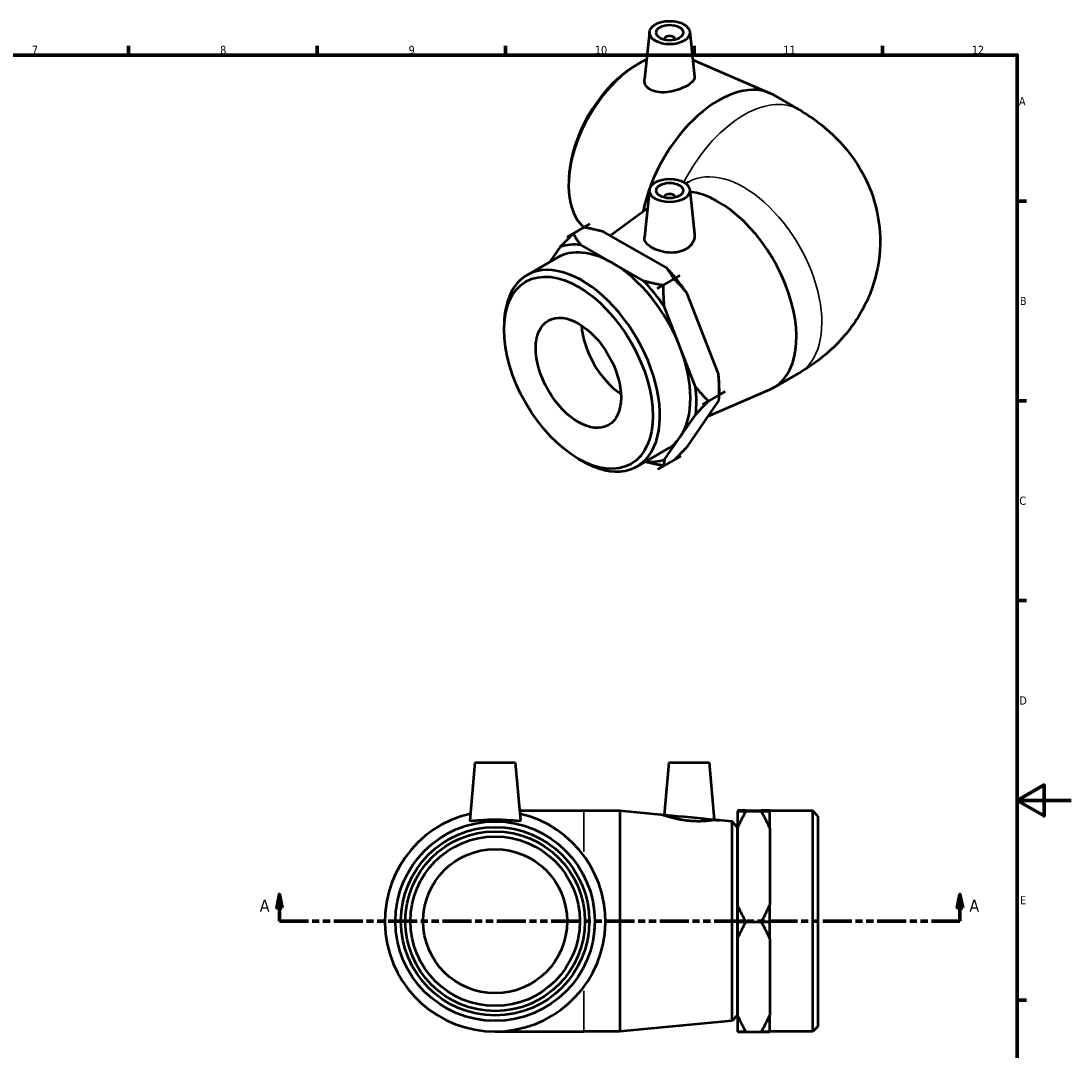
# Model space of a CAD drawing. Header units: millimetres. Extents: x -16 to 901, y -125 to 627.
# Tile 4 of 4: x 451 to 841, y 204 to 587. Entities that reach past the tile are written whole.
import ezdxf

# ---------------------------------------------------------------- set-up
doc = ezdxf.new("R2010")
doc.units = ezdxf.units.MM
doc.linetypes.add('DOUBLE_DASH_CHAIN', pattern=[1.2403, 0.6614, -0.0827, 0.1654, -0.0827, 0.1654, -0.0827])
for name, color, linetype, lineweight in [('Border (ANSI)', 7, 'Continuous', 70), ('Section Line (ANSI)', 7, 'DOUBLE_DASH_CHAIN', 70), ('Visible (ANSI)', 7, 'Continuous', 50), ('Visible Narrow (ANSI)', 7, 'Continuous', 35)]:
    doc.layers.add(name, color=color, linetype=linetype, lineweight=lineweight)
doc.styles.add('Label Text (ANSI)', font='tahoma.ttf')
doc.styles.add('Note Text (ANSI)', font='tahoma.ttf')

# ---------------------------------------------------------------- blocks, each defined once
blk = doc.blocks.new('Borders Default Border')
at = {"layer": 'Border (ANSI)'}
for p, q in [((490.5833435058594, 574.0000152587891), (490.5833435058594, 577.4480056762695)), ((560.6666564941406, 574.0000152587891), (560.6666564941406, 577.4480056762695)), ((630.7500076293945, 574.0000152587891), (630.7500076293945, 577.4480056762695)), ((700.8333587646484, 574.0000152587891), (700.8333587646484, 577.4480056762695)), ((770.9166717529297, 574.0000152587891), (770.9166717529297, 577.4480056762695)), ((820.9999847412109, 519.7499847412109), (824.4480133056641, 519.7499847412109)), ((820.9999847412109, 445.4999923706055), (824.4480133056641, 445.4999923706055)), ((820.9999847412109, 371.25), (824.4480133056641, 371.25)), ((820.9999847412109, 222.7499961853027), (824.4480133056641, 222.7499961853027))]:
    blk.add_line(p, q, dxfattribs=at)
at = {"layer": 'Border (ANSI)', "flags": 128}
for points in [[(20, 20), (20, 574.0000152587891), (820.9999847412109, 574.0000152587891), (820.9999847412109, 20), (20, 20)], [(840.9999847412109, 297.0000076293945), (820.9999847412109, 297.0000076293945), (830.9999847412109, 302.773494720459), (830.9999847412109, 291.2265014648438), (820.9999847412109, 297.0000076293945)]]:
    blk.add_lwpolyline(points, dxfattribs=at)
at = {"layer": 'Border (ANSI)', "color": 230, "true_color": 0xff0080, "char_height": 3.048000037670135, "attachment_point": 7, "style": 'Note Text (ANSI)'}
for s, insert in [('7', (454.5979985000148, 574.4)), ('8', (524.6301253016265, 574.3308395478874)), ('9', (594.7012666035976, 574.3407196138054)), ('10', (663.9604136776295, 574.3357795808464)), ('11', (734.0437470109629, 574.4)), ('12', (804.1270803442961, 574.4)), ('A', (821.6274943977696, 555.3509999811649)), ('B', (821.9937927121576, 481.1009999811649)), ('C', (821.7996391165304, 406.7966596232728)), ('D', (821.807306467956, 332.600999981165)), ('E', (822.0530731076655, 258.350999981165))]:
    blk.add_mtext(s, dxfattribs=dict(at, insert=insert))
blk = doc.blocks.new('2dTransSection0')
at = {"layer": 'Section Line (ANSI)', "linetype": 'Continuous'}
for p, q in [((546.6812679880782, 262.0861958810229), (545.6812679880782, 257.0861958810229)), ((546.6812679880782, 257.0861958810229), (546.6812679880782, 262.0861958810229)), ((547.6812679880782, 257.0861958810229), (546.6812679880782, 262.0861958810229)), ((799.7203698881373, 262.0861958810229), (798.7203698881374, 257.0861958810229)), ((799.7203698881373, 257.0861958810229), (799.7203698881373, 262.0861958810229)), ((800.7203698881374, 257.0861958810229), (799.7203698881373, 262.0861958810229)), ((545.6812679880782, 257.0861958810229), (547.6812679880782, 257.0861958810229)), ((546.6812679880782, 252.0861958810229), (546.6812679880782, 257.0861958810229)), ((798.7203698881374, 257.0861958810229), (800.7203698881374, 257.0861958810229)), ((799.7203698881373, 252.0861958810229), (799.7203698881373, 257.0861958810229)), ((546.6812679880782, 252.0861958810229), (557.2831681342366, 252.0861958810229)), ((789.1184697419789, 252.0861958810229), (799.7203698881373, 252.0861958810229))]:
    blk.add_line(p, q, dxfattribs=at)
at = {"layer": 'Section Line (ANSI)', "linetype": 'DOUBLE_DASH_CHAIN', "ltscale": 16.28888130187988}
blk.add_line((546.6812679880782, 252.0861958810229), (799.7203698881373, 252.0861958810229), dxfattribs=at)
at = {"layer": 'Section Line (ANSI)', "linetype": 'Continuous', "flags": 128}
for points in [[(547.6812681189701, 257.0861960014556), (546.6812643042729, 262.086195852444), (545.6812700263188, 257.0861960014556), (547.6812681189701, 257.0861960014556)], [(800.7203706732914, 257.0861960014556), (799.7203668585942, 262.086195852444), (798.7203725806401, 257.0861960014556), (800.7203706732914, 257.0861960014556)]]:
    blk.add_lwpolyline(points, dxfattribs=at)
at = {"layer": 'Section Line (ANSI)'}
for points in [[(547.6812681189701, 257.0861960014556), (546.6812643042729, 262.086195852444), (545.6812700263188, 257.0861960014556), (547.6812681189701, 257.0861960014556)], [(800.7203706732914, 257.0861960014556), (799.7203668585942, 262.086195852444), (798.7203725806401, 257.0861960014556), (800.7203706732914, 257.0861960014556)]]:
    blk.add_solid(points, dxfattribs=at)
at = {"layer": 'Section Line (ANSI)', "char_height": 4.571999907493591, "attachment_point": 7, "style": 'Label Text (ANSI)'}
for insert in [(539.3210121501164, 255.5861958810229), (803.1911090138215, 255.5861958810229)]:
    blk.add_mtext('A', dxfattribs=dict(at, insert=insert))

msp = doc.modelspace()

# ---------------------------------------------------------------- linework, layer by layer
at = {"layer": 'Visible (ANSI)'}
for p, q in [((684.2647201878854, 582.6160277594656), (682.3795828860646, 565.0336428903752)), ((699.2362107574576, 582.6160277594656), (701.0228866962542, 565.9519768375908)), ((689.7504654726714, 579.8972301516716), (689.7504654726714, 579.7109416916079)), ((693.7504654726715, 579.8972301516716), (693.7504654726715, 579.7109416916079)), ((700.3479055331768, 572.2474220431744), (728.9835874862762, 559.8809035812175)), ((676.3848848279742, 568.339454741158), (677.5576732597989, 569.162089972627)), ((730.3952155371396, 559.1727956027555), (739.8233059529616, 553.7435194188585)), ((654.4366694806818, 530.22576301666), (654.313829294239, 528.798502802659)), ((684.2647201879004, 523.9391254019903), (682.3736236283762, 506.3011594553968)), ((697.7943046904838, 526.2303402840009), (698.9026646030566, 526.8686023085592)), ((699.2362107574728, 523.9391254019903), (701.0041031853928, 507.4502653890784)), ((689.7504654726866, 521.2203277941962), (689.7504654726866, 521.0340393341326)), ((693.7504654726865, 521.2203277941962), (693.7504654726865, 521.0340393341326)), ((669.6953968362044, 506.9082300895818), (683.537480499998, 517.1562729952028)), ((662.1138286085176, 511.2332369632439), (653.6285472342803, 506.3468883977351)), ((653.6292770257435, 506.3464720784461), (655.8566633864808, 507.6291385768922)), ((659.8871720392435, 509.9501541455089), (662.1145583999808, 511.2328206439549)), ((662.1145583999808, 511.2328206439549), (662.1138286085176, 511.2332369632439)), ((690.5125538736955, 495.0328047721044), (667.1910982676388, 508.3368406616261)), ((653.6285472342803, 506.3468883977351), (653.6281852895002, 506.3463641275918)), ((653.6292770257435, 506.3464720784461), (653.6285472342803, 506.3468883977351)), ((651.1104426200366, 502.6994616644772), (647.2684813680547, 497.1344537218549)), ((670.3665446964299, 496.7984741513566), (658.7058168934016, 503.4504920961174)), ((638.7208064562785, 492.2121751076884), (650.0415860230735, 498.7313784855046)), ((682.0272724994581, 490.1464562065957), (670.3665446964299, 496.7984741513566)), ((695.5898235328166, 492.1364084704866), (687.1045421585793, 487.2500599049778)), ((695.5890937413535, 492.1368247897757), (693.3617073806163, 490.8541582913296)), ((693.3628050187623, 490.852801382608), (695.5901913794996, 492.1354678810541)), ((695.5898235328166, 492.1364084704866), (695.5890937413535, 492.1368247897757)), ((695.5901913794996, 492.1354678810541), (695.5898235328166, 492.1364084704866)), ((689.3311987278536, 488.5331427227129), (687.1038123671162, 487.2504762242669)), ((687.1049100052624, 487.2491193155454), (689.3322963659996, 488.5317858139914)), ((687.1045421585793, 487.2500599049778), (687.1038123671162, 487.2504762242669)), ((687.1049100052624, 487.2491193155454), (687.1045421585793, 487.2500599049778)), ((709.9040179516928, 455.5348007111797), (698.1489885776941, 485.5925854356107)), ((695.5412218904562, 465.6773445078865), (689.6637072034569, 480.7062368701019)), ((630.1897491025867, 471.8380786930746), (630.1897491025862, 473.3772784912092)), ((701.4187365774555, 450.6484521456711), (695.5412218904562, 465.6773445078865)), ((730.3952155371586, 450.3794843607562), (739.8233059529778, 455.8087605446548)), ((706.1146681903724, 439.7952744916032), (728.9835874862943, 449.6713763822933)), ((710.2357966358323, 450.0929292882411), (710.2357966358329, 447.7094635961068)), ((698.3786521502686, 428.5898021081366), (709.9450783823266, 445.3435509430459)), ((706.2049201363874, 445.3882361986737), (703.97753377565, 444.1055697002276)), ((703.9775396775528, 444.1041048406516), (706.2049260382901, 445.3867713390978)), ((712.4631829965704, 448.9909776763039), (703.9779016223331, 444.1046291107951)), ((712.4628151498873, 448.9919182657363), (710.2354287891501, 447.7092517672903)), ((710.2354346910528, 447.7077869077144), (712.4628210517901, 448.9904534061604)), ((710.2357966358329, 447.7079953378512), (710.235796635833, 447.6304116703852)), ((712.4631829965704, 448.9909776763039), (712.4628151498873, 448.9919182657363)), ((712.4628210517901, 448.9904534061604), (712.4631829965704, 448.9909776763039)), ((703.9779016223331, 444.1046291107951), (703.97753377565, 444.1055697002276)), ((703.9775396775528, 444.1041048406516), (703.9779016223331, 444.1046291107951)), ((695.6765838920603, 432.0803279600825), (701.4597970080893, 440.457202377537)), ((689.8933707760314, 423.7034535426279), (695.6765838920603, 432.0803279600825)), ((679.6414478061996, 421.1523333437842), (690.9622273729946, 427.6715367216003)), ((657.7377423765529, 424.0002154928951), (659.0690056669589, 423.227639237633)), ((695.860547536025, 424.9423753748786), (687.3752661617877, 420.0560268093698)), ((695.860909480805, 424.942899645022), (693.6335231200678, 423.6602331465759)), ((693.6347214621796, 423.6614439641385), (695.8598177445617, 424.9427916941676)), ((695.860547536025, 424.9423753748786), (695.860909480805, 424.942899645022)), ((687.3745363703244, 420.0564431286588), (689.6019227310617, 421.3391096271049)), ((687.3745363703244, 420.0564431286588), (687.3752661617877, 420.0560268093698)), ((687.3752661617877, 420.0560268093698), (687.3756281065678, 420.0565510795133)), ((689.6030144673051, 421.3392175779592), (687.3756281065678, 420.0565510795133)), ((619.3628515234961, 311.086195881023), (617.475372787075, 289.5122152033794)), ((619.3628515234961, 311.086195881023), (634.3628515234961, 311.086195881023)), ((634.3628515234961, 311.086195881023), (636.2503302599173, 289.5122152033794)), ((691.4128515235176, 311.086195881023), (689.7024633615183, 291.5363697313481)), ((691.4128515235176, 311.086195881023), (706.4128515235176, 311.086195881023)), ((706.4128515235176, 311.086195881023), (708.2758120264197, 289.7924598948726)), ((659.8628515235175, 293.086195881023), (635.937647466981, 293.086195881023)), ((673.1961848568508, 293.086195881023), (659.8628515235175, 293.086195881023)), ((673.1961848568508, 293.086195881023), (673.1961848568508, 211.086195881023)), ((689.7024633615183, 291.5363697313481), (673.1961848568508, 293.086195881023)), ((716.9628515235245, 293.1962667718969), (720.1128515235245, 293.1962667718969)), ((716.9628515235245, 293.1953801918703), (716.9628515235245, 293.1962667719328)), ((720.0181984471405, 293.1953801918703), (716.9628515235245, 293.1953801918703)), ((716.9628515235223, 293.1627458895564), (716.9628515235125, 293.0087520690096)), ((716.9628515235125, 293.0087520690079), (716.9628515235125, 292.9752311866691)), ((716.9628515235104, 292.9752263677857), (728.9628515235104, 292.9752263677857)), ((716.9628515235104, 292.9752263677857), (716.9628515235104, 292.9743301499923)), ((716.9628515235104, 292.9743301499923), (720.1128515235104, 292.9743301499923)), ((716.9628515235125, 292.9743301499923), (716.9628515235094, 286.7401035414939)), ((720.1128515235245, 293.1962715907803), (725.8128515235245, 293.1962715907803)), ((725.8128515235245, 293.1962667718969), (728.9628515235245, 293.1962667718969)), ((725.8128515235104, 292.9743301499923), (728.9628515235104, 292.9743301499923)), ((728.9628515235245, 293.1953801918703), (725.9075045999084, 293.1953801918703)), ((728.9628515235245, 293.1962667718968), (728.9628515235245, 293.1953801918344)), ((728.9628515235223, 293.1627458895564), (728.9628515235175, 293.085748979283)), ((744.9728515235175, 293.0861958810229), (728.9628515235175, 293.0861958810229)), ((728.9628515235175, 293.085748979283), (728.9628515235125, 293.0087520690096)), ((728.9628515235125, 292.9752311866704), (728.9628515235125, 293.0087520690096)), ((728.9628515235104, 292.9752263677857), (728.9628515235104, 292.9743301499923)), ((728.9628515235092, 286.7401035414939), (728.9628515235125, 292.9743301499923)), ((744.9728515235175, 211.086195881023), (744.9728515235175, 293.0861958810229)), ((746.8628515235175, 291.196195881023), (744.9728515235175, 293.0861958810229)), ((714.9811278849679, 289.1628768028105), (708.2758120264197, 289.7924598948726)), ((714.9811278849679, 215.0095149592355), (714.9811278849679, 289.1628768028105)), ((716.8628515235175, 287.096195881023), (714.9811278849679, 289.1628768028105)), ((746.8628515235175, 291.196195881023), (746.8628515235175, 212.976195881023)), ((716.8628515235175, 287.096195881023), (716.8628515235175, 217.076195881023)), ((716.9628515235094, 286.7401035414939), (716.9628515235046, 258.1002734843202)), ((728.9628515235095, 286.7401035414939), (728.962851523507, 272.420188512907)), ((716.9628515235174, 283.5861958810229), (716.8628515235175, 283.5861958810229)), ((728.962851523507, 272.420188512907), (728.9628515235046, 258.1002734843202)), ((716.9628515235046, 258.1002734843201), (716.9628515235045, 251.8660468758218)), ((728.9628515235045, 251.8660468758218), (728.9628515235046, 258.1002734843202)), ((720.1128515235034, 251.8660468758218), (716.9628515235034, 251.8660468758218)), ((716.9628515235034, 251.8660468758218), (716.9628515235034, 251.8651506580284)), ((716.9628515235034, 251.8651506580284), (728.9628515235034, 251.8651506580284)), ((716.9628515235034, 251.8651506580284), (716.9628515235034, 251.8642592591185)), ((716.9628515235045, 251.8642592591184), (716.9628515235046, 245.6635535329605)), ((716.9628515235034, 251.8642592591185), (720.1128515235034, 251.8642592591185)), ((728.9628515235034, 251.8660468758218), (725.8128515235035, 251.8660468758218)), ((725.8128515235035, 251.8642592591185), (728.9628515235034, 251.8642592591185)), ((728.9628515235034, 251.8660468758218), (728.9628515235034, 251.8651506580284)), ((728.9628515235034, 251.8651506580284), (728.9628515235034, 251.8642592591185)), ((728.9628515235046, 245.6635535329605), (728.9628515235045, 251.8642592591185)), ((716.9628515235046, 245.6635535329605), (716.9628515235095, 217.1777172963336)), ((728.9628515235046, 245.6635535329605), (728.962851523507, 231.4206354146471)), ((728.962851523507, 231.4206354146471), (728.9628515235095, 217.1777172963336)), ((716.9628515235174, 220.586195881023), (716.8628515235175, 220.586195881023)), ((714.9811278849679, 215.0095149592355), (673.1961848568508, 211.086195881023)), ((716.8628515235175, 217.076195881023), (714.9811278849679, 215.0095149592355)), ((716.9628515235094, 217.1777172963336), (716.9628515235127, 211.0096458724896)), ((728.9628515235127, 211.0096458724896), (728.9628515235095, 217.1777172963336)), ((626.8628515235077, 211.086195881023), (659.8628515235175, 211.086195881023)), ((673.1961848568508, 211.086195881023), (659.8628515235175, 211.086195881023)), ((720.1128515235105, 210.9770115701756), (716.9628515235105, 210.9770115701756)), ((716.9628515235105, 210.9770115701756), (716.9628515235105, 210.9761201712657)), ((716.9628515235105, 210.9761201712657), (728.9628515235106, 210.9761201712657)), ((728.9628515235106, 210.9770115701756), (725.8128515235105, 210.9770115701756)), ((744.9728515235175, 211.086195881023), (728.9628515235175, 211.086195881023)), ((728.9628515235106, 210.9770115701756), (728.9628515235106, 210.9761201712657)), ((746.8628515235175, 212.976195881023), (744.9728515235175, 211.086195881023))]:
    msp.add_line(p, q, dxfattribs=at)
for centre, radius in [((626.8628515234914, 252.086195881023), 37.07668092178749), ((626.8628515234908, 252.086195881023), 35.01000000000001), ((626.8628515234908, 252.086195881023), 33.39), ((626.8628515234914, 252.086195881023), 31.5), ((626.8628515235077, 252.086195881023), 26.775)]:
    msp.add_circle(centre, radius, dxfattribs=at)
msp.add_arc((626.8628515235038, 252.086195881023), 41.00000000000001, 102.9176641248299, 77.08233587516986, dxfattribs=at)
for centre, major_axis, ratio in [((691.7504654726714, 582.3498715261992), (-7.5, 4.474198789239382e-13), 0.5758617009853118), ((691.7504654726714, 582.3498715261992), (-5, 2.980948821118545e-13), 0.5758617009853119), ((691.7504654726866, 523.6729691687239), (-7.5, 4.474198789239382e-13), 0.5758617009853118), ((691.7504654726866, 523.6729691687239), (-5, 2.980948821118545e-13), 0.5758617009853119), ((657.8446953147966, 455.9126543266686), (-19.51714979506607, 33.89207818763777), 0.5780931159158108), ((657.8446953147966, 455.9126543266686), (-11.18954976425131, 19.43096709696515), 0.5780931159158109)]:
    msp.add_ellipse(centre, major_axis=major_axis, ratio=ratio, dxfattribs=at)
for centre, major_axis, ratio, start_param, end_param in [((691.7504654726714, 579.8972301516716), (-2, 4.163336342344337e-16), 0.5758617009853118, 2.972903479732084, 6.451874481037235), ((680.3884782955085, 540.6575244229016), (-18.50245807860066, -32.13003755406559), 0.5780931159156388, 3.818785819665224, 6.169112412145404), ((679.057898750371, 541.4237542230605), (-17.47111772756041, -30.33908609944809), 0.5780931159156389, 4.033243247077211, 5.391534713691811), ((709.9348948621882, 523.642874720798), (20.46032067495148, 35.52992088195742), 0.5780931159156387, 1.77635683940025e-15, 2.09967514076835), ((709.9348948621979, 485.9094052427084), (20.46032067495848, -35.52992088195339), 0.5780931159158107, 6.216615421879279, 9.016397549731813), ((691.7504654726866, 521.2203277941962), (2, -3.816391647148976e-16), 0.575861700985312, 6.114496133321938, 9.593467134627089), ((680.3884783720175, 540.6575245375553), (-18.50245814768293, -32.13003767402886), 0.5780931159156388, 6.16914771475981, 6.169520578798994), ((670.501906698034, 463.2014576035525), (-22.0533343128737, 38.29623375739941), 0.5780931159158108, 5.886806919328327, 6.169170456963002), ((670.5018987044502, 463.2014780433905), (-23.62527458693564, 41.02595214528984), 0.5780931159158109, 6.027969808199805, 6.028007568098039), ((670.501906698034, 463.2014576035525), (-20.46032067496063, 35.52992088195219), 0.5780931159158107, 5.504389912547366, 6.283185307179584), ((670.501906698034, 463.2014576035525), (-20.4603206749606, 35.52992088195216), 0.5780931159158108, 4.457192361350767, 5.504389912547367), ((659.181127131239, 456.6822542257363), (20.4603206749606, -35.52992088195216), 0.5780931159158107, 5.495853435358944, 10.21210983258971), ((678.9871880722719, 468.0878061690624), (22.05333431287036, -38.29623375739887), 0.5780931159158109, 1.858877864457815, 1.980380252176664), ((670.5019066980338, 463.2014576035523), (-22.05333431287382, 38.29623375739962), 0.5780931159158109, 4.839609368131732, 5.121972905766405), ((678.9871880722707, 468.0878061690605), (22.05333431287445, -38.29623375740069), 0.5780931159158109, 1.698016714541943, 1.858837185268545), ((670.5019008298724, 463.2014491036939), (23.62529412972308, -41.02598608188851), 0.5780931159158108, 1.839179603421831, 1.839217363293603), ((674.8152580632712, 465.6853514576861), (-11.18954976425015, 19.43096709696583), 0.5780931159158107, 0.856256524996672, 2.285336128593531), ((670.501906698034, 463.2014576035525), (20.4603206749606, -35.52992088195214), 0.5780931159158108, 0.2684021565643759, 1.315599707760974), ((678.987188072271, 468.0878061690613), (22.05333431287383, -38.29623375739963), 0.5780931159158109, 0.7873318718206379, 0.9331827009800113), ((670.5019066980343, 463.2014576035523), (-22.05333431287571, 38.2962337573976), 0.5780931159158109, 3.792411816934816, 4.07477535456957), ((670.5018946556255, 463.2014644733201), (23.62529427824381, -41.02598633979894), 0.5780931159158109, 0.7919820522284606, 0.792019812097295), ((670.5019066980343, 463.2014576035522), (20.46032067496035, -35.52992088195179), 0.5780931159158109, 0, 0.2684021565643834), ((670.501906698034, 463.2014576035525), (22.05333431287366, -38.29623375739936), 0.5780931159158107, 5.900768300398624, 6.169170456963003), ((678.9871797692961, 468.0878274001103), (23.62529740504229, -41.02599176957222), 0.5780931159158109, 6.027969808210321, 6.028007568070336), ((670.5018983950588, 463.2014788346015), (23.62529740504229, -41.02599176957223), 0.5780931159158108, 6.027969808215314, 6.02800756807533), ((672.7292841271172, 464.4841469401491), (23.62529828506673, -41.02599329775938), 0.5780931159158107, 6.027969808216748, 6.028007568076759)]:
    msp.add_ellipse(centre, major_axis=major_axis, ratio=ratio, start_param=start_param, end_param=end_param, dxfattribs=at)
for points, knots in [([(684.9093921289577, 560.985751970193), (684.115977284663, 561.3785270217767), (683.4332418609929, 561.9390473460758), (682.545447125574, 563.2620240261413), (682.3402260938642, 564.0216483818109), (682.3625259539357, 564.8376091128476), (682.3692606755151, 564.9352659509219), (682.3800986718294, 565.0336289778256)], [0, 0, 0, 0, 0.3460057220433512, 0.3460057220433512, 0.6920114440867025, 0.6920114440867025, 0.7384932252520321, 0.7384932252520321, 0.7384932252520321, 0.7384932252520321]), ([(701.0224508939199, 565.9519413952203), (701.0291656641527, 565.89167509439), (701.0324298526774, 565.8315789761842), (701.0308950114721, 565.2782685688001), (700.7956051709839, 564.7354494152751), (699.8338951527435, 563.6486710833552), (699.106804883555, 563.1023403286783), (697.4195819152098, 562.1307332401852), (696.3545952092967, 561.6450754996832), (694.0346687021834, 560.8420850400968), (692.7796351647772, 560.5266840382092), (690.4142446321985, 560.1587254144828), (689.1441613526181, 560.0856232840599), (686.8096028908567, 560.2905764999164), (685.7448173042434, 560.572179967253), (684.9093921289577, 560.985751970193)], [3.460978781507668, 3.460978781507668, 3.460978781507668, 3.460978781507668, 3.504385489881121, 3.504385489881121, 3.862299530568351, 3.862299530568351, 4.220213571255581, 4.220213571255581, 4.57812761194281, 4.57812761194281, 4.93604165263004, 4.93604165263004, 5.300367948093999, 5.300367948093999, 5.664694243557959, 5.664694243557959, 5.664694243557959, 5.664694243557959]), ([(739.8233059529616, 553.7435194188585), (745.4849343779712, 550.4832044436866), (751.0781895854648, 546.2904733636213), (760.5589677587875, 535.5753715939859), (764.5690865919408, 529.3208068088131), (769.0784123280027, 516.2901624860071), (770.1355371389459, 510.0437574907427), (769.9117993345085, 498.0266020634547), (768.8034041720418, 492.3031867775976), (764.9537267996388, 481.5389081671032), (762.1252972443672, 476.600654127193), (755.0464375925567, 467.2604470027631), (750.6396036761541, 463.1987754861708), (744.0511185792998, 458.3863548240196), (741.94583997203, 457.0310465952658), (739.8233059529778, 455.8087605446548)], [4.71238898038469, 4.71238898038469, 4.71238898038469, 4.71238898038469, 5.026548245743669, 5.026548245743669, 5.301083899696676, 5.301083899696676, 5.50850824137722, 5.50850824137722, 5.700895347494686, 5.700895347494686, 5.909307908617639, 5.909307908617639, 6.165407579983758, 6.165407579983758, 6.283185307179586, 6.283185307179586, 6.283185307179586, 6.283185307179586]), ([(698.1823886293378, 502.0732356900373), (697.3518594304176, 501.5308435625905), (696.3054331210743, 501.0956058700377), (694.024723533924, 500.5939622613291), (692.7904868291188, 500.5246580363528), (690.4818607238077, 500.6605636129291), (689.2507180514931, 500.8757430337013), (686.9847958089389, 501.5363457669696), (685.9499255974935, 501.9795305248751), (684.3097796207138, 502.9240277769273), (683.5937720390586, 503.4891064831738), (682.6287910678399, 504.6890571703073), (682.3796531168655, 505.3263146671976), (682.3560046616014, 506.0558243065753), (682.3608857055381, 506.1776854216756), (682.3746342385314, 506.3012031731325)], [0, 0, 0, 0, 0.3460057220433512, 0.3460057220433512, 0.6920114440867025, 0.6920114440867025, 1.039938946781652, 1.039938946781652, 1.387866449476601, 1.387866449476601, 1.735793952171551, 1.735793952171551, 2.0837214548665, 2.0837214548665, 2.152017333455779, 2.152017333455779, 2.152017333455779, 2.152017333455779]), ([(701.0030814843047, 507.4501248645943), (701.0222930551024, 507.2757714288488), (701.0319891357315, 507.1020109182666), (701.0336572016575, 506.0581792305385), (700.7934008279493, 505.1153303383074), (699.8054813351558, 503.406995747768), (699.0568933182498, 502.6443468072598), (698.1823886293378, 502.0732356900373)], [4.86421242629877, 4.86421242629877, 4.86421242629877, 4.86421242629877, 4.93604165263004, 4.93604165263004, 5.300367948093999, 5.300367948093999, 5.664694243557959, 5.664694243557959, 5.664694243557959, 5.664694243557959]), ([(636.2482773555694, 289.484723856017), (636.2220335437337, 289.3801489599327), (635.964865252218, 289.3286821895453), (634.9799257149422, 289.3404287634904), (634.2523017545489, 289.4002108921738), (632.5919774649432, 289.5386751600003), (631.5452609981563, 289.6263892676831), (629.2606674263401, 289.7547086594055), (628.0226098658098, 289.7924598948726), (625.7030931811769, 289.7924598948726), (624.4650356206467, 289.7547086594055), (622.180442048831, 289.6263892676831), (621.1337255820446, 289.5386751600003), (619.4734012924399, 289.4002108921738), (618.7457773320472, 289.3404287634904), (617.7608377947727, 289.3286821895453), (617.5036695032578, 289.3801489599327), (617.4752316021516, 289.4934667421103), (617.4746212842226, 289.5026681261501), (617.4755953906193, 289.5123115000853)], [0, 0, 0, 0, 0.3460057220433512, 0.3460057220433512, 0.6920114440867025, 0.6920114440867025, 1.039938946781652, 1.039938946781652, 1.387866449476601, 1.387866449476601, 1.735793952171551, 1.735793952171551, 2.0837214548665, 2.0837214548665, 2.429727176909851, 2.429727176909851, 2.775732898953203, 2.775732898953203, 2.804660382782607, 2.804660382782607, 2.804660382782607, 2.804660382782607]), ([(708.2758120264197, 289.7924598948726), (708.2758120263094, 289.7924598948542), (708.0503420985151, 289.7547086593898), (707.1304377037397, 289.6263892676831), (706.4360555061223, 289.5386751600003), (704.8314894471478, 289.4002108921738), (703.8136391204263, 289.3404287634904), (701.5731682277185, 289.3286821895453), (700.3504662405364, 289.3801489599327), (697.9930613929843, 289.5948358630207), (696.7108126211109, 289.7776751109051), (694.3614659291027, 290.2228504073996), (693.2934945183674, 290.4814979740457), (691.6228639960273, 290.9296286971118), (690.9017963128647, 291.1496852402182), (689.9413922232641, 291.4544731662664), (689.7024633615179, 291.5363697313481), (689.7024633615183, 291.5363697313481)], [1.387866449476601, 1.387866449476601, 1.387866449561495, 1.387866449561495, 1.735793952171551, 1.735793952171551, 2.0837214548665, 2.0837214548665, 2.429727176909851, 2.429727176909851, 2.775732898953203, 2.775732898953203, 3.140059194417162, 3.140059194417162, 3.504385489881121, 3.504385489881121, 3.862299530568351, 3.862299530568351, 4.220213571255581, 4.220213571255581, 4.220213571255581, 4.220213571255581])]:
    msp.add_open_spline(points, degree=3, knots=knots, dxfattribs=at)
for points, weights in [([(651.1104426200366, 502.6994616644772), (653.2401118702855, 504.9863269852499), (655.8543733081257, 507.6278198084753)], [1, 1.00308948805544, 1.000001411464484]), ([(655.8566633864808, 507.6291385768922), (657.1695020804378, 505.3753379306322), (658.7058168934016, 503.4504920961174)], [1, 1.003090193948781, 1]), ([(667.1910982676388, 508.3368406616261), (663.8255736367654, 509.2083146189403), (659.8871720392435, 509.9501541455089)], [1, 1.003090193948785, 1]), ([(693.3617073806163, 490.8541582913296), (692.0488686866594, 493.1079589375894), (690.5125538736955, 495.0328047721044)], [1, 1.003090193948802, 1]), ([(682.0272724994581, 490.1464562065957), (685.3927971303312, 489.2749822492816), (689.3311987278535, 488.533142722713)], [1, 1.003090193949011, 1]), ([(689.3322963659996, 488.5317858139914), (689.3429418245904, 484.3917829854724), (689.6637072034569, 480.706236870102)], [1, 1.003090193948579, 1]), ([(698.1489885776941, 485.5925854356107), (695.999013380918, 488.2247596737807), (693.3628050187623, 490.852801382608)], [1, 1.003090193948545, 1]), ([(710.2354287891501, 447.7092517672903), (710.2247833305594, 451.8492545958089), (709.9040179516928, 455.5348007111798)], [1, 1.003090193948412, 1]), ([(701.4187365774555, 450.648452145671), (703.5687117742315, 448.0162779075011), (706.2049201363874, 445.3882361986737)], [1, 1.003090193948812, 1]), ([(706.2049260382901, 445.3867713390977), (703.5899513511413, 442.7445885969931), (701.4597970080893, 440.4572023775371)], [1, 1.003090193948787, 1]), ([(709.9450783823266, 445.3435509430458), (710.2460229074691, 446.5775652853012), (710.2354346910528, 447.7077869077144)], [1, 1.003090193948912, 1]), ([(693.6335231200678, 423.6602331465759), (696.2484978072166, 426.3024158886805), (698.3786521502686, 428.5898021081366)], [1, 1.003090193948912, 1]), ([(689.6019227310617, 421.3391096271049), (685.8515858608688, 422.0455251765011), (682.6225310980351, 422.869025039)], [1, 1.002942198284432, 1.000281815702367]), ([(689.8933707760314, 423.7034535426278), (689.5924262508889, 422.4694392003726), (689.6030144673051, 421.3392175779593)], [1, 1.003090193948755, 1]), ([(720.1128515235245, 293.1962667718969), (718.2562981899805, 293.1789295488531), (716.9628515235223, 293.1627458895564)], [1, 1.003090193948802, 1]), ([(716.9628515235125, 293.0087520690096), (718.2562981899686, 292.9925684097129), (720.1128515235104, 292.9752311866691)], [1, 1.003090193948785, 1]), ([(720.1128515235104, 292.9743301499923), (718.2562981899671, 289.7499467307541), (716.9628515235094, 286.7401035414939)], [1, 1.003090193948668, 1]), ([(728.9628515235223, 293.1627458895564), (727.6694048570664, 293.1789295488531), (725.8128515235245, 293.1962667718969)], [1, 1.003090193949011, 1]), ([(725.8128515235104, 292.9752311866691), (727.6694048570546, 292.9925684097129), (728.9628515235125, 293.0087520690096)], [1, 1.003090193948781, 1]), ([(728.9628515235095, 286.7401035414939), (727.6694048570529, 289.7499467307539), (725.8128515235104, 292.9743301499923)], [1, 1.00309019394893, 1]), ([(716.9628515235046, 258.1002734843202), (718.2562981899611, 255.0904302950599), (720.1128515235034, 251.8660468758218)], [1, 1.00309019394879, 1]), ([(725.8128515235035, 251.8660468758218), (727.6694048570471, 255.0904302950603), (728.9628515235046, 258.1002734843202)], [1, 1.003090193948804, 1]), ([(720.1128515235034, 251.8642592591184), (718.2562981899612, 248.657213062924), (716.9628515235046, 245.6635535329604)], [1, 1.003090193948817, 1]), ([(728.9628515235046, 245.6635535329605), (727.6694048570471, 248.6572130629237), (725.8128515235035, 251.8642592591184)], [1, 1.003090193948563, 1]), ([(716.9628515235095, 217.1777172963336), (718.2562981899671, 214.18405776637), (720.1128515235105, 210.9770115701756)], [1, 1.003090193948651, 1]), ([(725.8128515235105, 210.9770115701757), (727.669404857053, 214.1840577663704), (728.9628515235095, 217.1777172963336)], [1, 1.003090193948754, 1]), ([(720.0181984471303, 210.9770115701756), (718.2233918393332, 210.9938739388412), (716.9628515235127, 211.0096458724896)], [1.000153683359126, 1.003011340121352, 1]), ([(728.9628515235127, 211.0096458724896), (727.702311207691, 210.9938739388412), (725.9075045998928, 210.9770115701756)], [1, 1.003011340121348, 1.000153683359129])]:
    msp.add_rational_spline(points, weights, degree=2, dxfattribs=at)
msp.add_open_spline([(636.250107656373, 289.5123115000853), (636.2510817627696, 289.5026681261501), (636.2504714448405, 289.4934667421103), (636.2482773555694, 289.484723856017)], degree=3, dxfattribs=at)
at = {"layer": 'Visible Narrow (ANSI)'}
for p, q in [((659.862851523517, 293.0413549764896), (659.862851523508, 277.9335982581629)), ((659.8628515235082, 226.238793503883), (659.862851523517, 211.1310367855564))]:
    msp.add_line(p, q, dxfattribs=at)
for centre, major_axis, ratio, start_param, end_param in [((719.3629852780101, 518.213598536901), (20.46032067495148, 35.52992088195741), 0.5780931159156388, 1.967332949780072e-15, 1.66252323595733), ((719.362985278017, 491.338681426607), (-20.4603206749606, 35.52992088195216), 0.5780931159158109, 3.141592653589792, 6.283185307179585)]:
    msp.add_ellipse(centre, major_axis=major_axis, ratio=ratio, start_param=start_param, end_param=end_param, dxfattribs=at)

# ---------------------------------------------------------------- block references
msp.add_blockref('Borders Default Border', (0, 0))
at = {"layer": 'Section Line (ANSI)'}
msp.add_blockref('2dTransSection0', (0, 0), dxfattribs=at)

doc.saveas('drawing.dxf')
